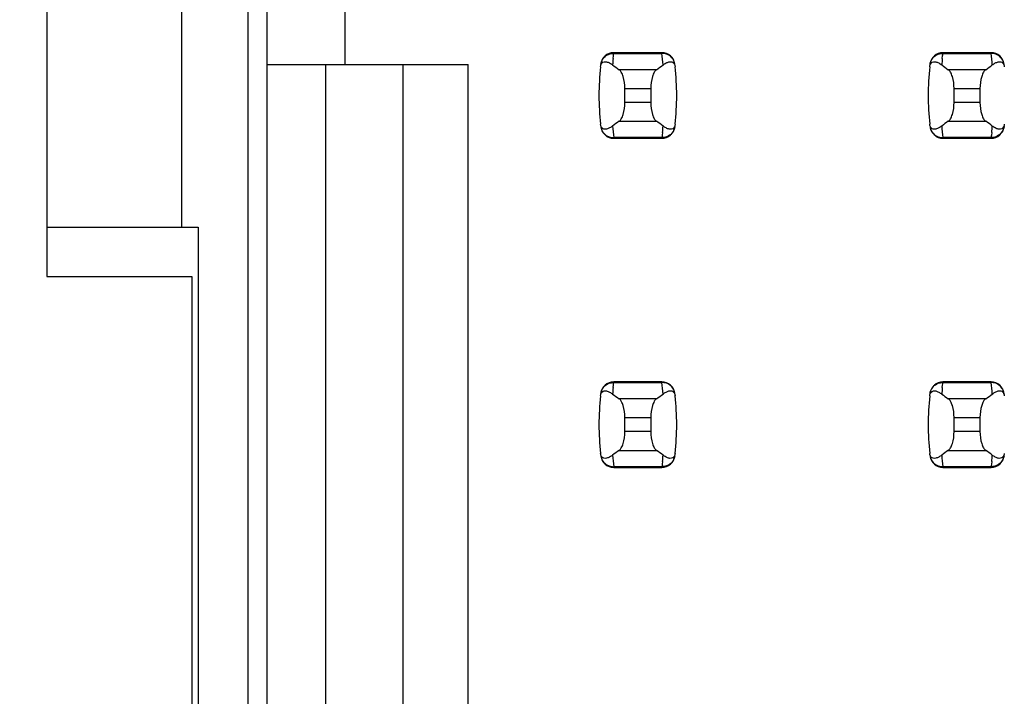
# Model space of a CAD drawing. Header units: inches. Extents: x 0 to 34, y 0 to 22.
# Tile 7 of 43: x 5.891 to 6.489, y 9.355 to 9.766. Entities that reach past the tile are written whole.
import ezdxf

# ---------------------------------------------------------------- set-up
doc = ezdxf.new("R2010")
doc.units = ezdxf.units.IN
doc.header["$LTSCALE"] = 1.87
doc.header["$MEASUREMENT"] = 0
doc.layers.get('0').update_dxf_attribs({"linetype": 'CONTINUOUS'})
doc.layers.add('DIMENSIONS', color=7, linetype='CONTINUOUS')
doc.styles.get("Standard").update_dxf_attribs({"font": 'txt', "width": 0.8})
doc.dimstyles.new('DIMSTYLE_1', dxfattribs={"dimtxt": 0.125, "dimasz": 0.18, "dimexe": 0.125, "dimexo": 0.0625, "dimgap": 0.09, "dimtad": 0, "dimtih": 1, "dimtoh": 1, "dimlfac": 0.5, "dimzin": 4, "dimdsep": 46, "dimtxsty": 'STANDARD', "dimblk": '_FILLED', "dimblk1": '_FILLED', "dimblk2": '_FILLED', "dimcen": 0.09, "dimadec": 0, "dimazin": 0, "dimtp": 0.001, "dimtm": 0.001, "dimtfac": 1, "dimtofl": 0, "dimtmove": 0, "dimatfit": 3, "dimldrblk": '_FILLED', "dimfxl": 1, "dimtolj": 1, "dimtzin": 4, "dimarcsym": 0})

# ---------------------------------------------------------------- blocks, each defined once
blk = doc.blocks.new('*D12')
at = {"layer": 'DIMENSIONS', "color": 2, "linetype": 'CONTINUOUS'}
blk.add_line((5.93656, 15.29576), (5.15756, 15.29576), dxfattribs=at)
at = {"layer": 'DIMENSIONS', "color": 2, "linetype": 'CONTINUOUS', "insert": (5.09506, 15.35826), "char_height": 0.125, "width": 1.225, "attachment_point": 3, "line_spacing_factor": 0.9}
blk.add_mtext('4.15{\\Ftxt.shx;\\W1.000000;\\H0.125000; }[105.4]', dxfattribs=at)
blk = doc.blocks.new('_FILLED')
at = {"color": 0, "linetype": 'BYBLOCK'}
blk.add_solid([(0, 0), (-1, 0.1736), (-1, -0.1736)], dxfattribs=at)

msp = doc.modelspace()

# ---------------------------------------------------------------- linework, layer by layer
at = {"color": 7, "linetype": 'CONTINUOUS'}
for p, q in [((6.02906, 15.29576), (6.02906, 8.34176)), ((6.04089, 8.37488), (6.04089, 15.26465)), ((5.90706, 10.22976), (5.90706, 9.60976)), ((5.98906, 9.63976), (5.98906, 10.19976)), ((6.08813, 9.78591), (6.08813, 9.73866)), ((6.25124, 9.7438), (6.25133, 9.74457)), ((6.25133, 9.74457), (6.25142, 9.74535)), ((6.25144, 9.74575), (6.25142, 9.74535)), ((6.25142, 9.74535), (6.28075, 9.74535)), ((6.28073, 9.74575), (6.25144, 9.74575)), ((6.28075, 9.74535), (6.28073, 9.74575)), ((6.45124, 9.7438), (6.45133, 9.74457)), ((6.45133, 9.74457), (6.45142, 9.74535)), ((6.45144, 9.74575), (6.45142, 9.74535)), ((6.45142, 9.74535), (6.48075, 9.74535)), ((6.48073, 9.74575), (6.45144, 9.74575)), ((6.48075, 9.74535), (6.48073, 9.74575)), ((6.04089, 9.73866), (6.16293, 9.73866)), ((6.07632, 9.73866), (6.07632, 8.41819)), ((6.12356, 8.46543), (6.12356, 9.73866)), ((6.16293, 8.5048), (6.16293, 9.73866)), ((6.25108, 9.74224), (6.25124, 9.7438)), ((6.28828, 9.73889), (6.28862, 9.73791)), ((6.45108, 9.74224), (6.45124, 9.7438)), ((6.48828, 9.73889), (6.48862, 9.73791)), ((6.27744, 9.73544), (6.25472, 9.73544)), ((6.28862, 9.73791), (6.28873, 9.73724)), ((6.47744, 9.73544), (6.45472, 9.73544)), ((6.48862, 9.73791), (6.48873, 9.73724)), ((6.25821, 9.72403), (6.27396, 9.72403)), ((6.25821, 9.7155), (6.25821, 9.72403)), ((6.27396, 9.72403), (6.27396, 9.7155)), ((6.45821, 9.72403), (6.47396, 9.72403)), ((6.45821, 9.7155), (6.45821, 9.72403)), ((6.47396, 9.72403), (6.47396, 9.7155)), ((6.27396, 9.7155), (6.25821, 9.7155)), ((6.47396, 9.7155), (6.45821, 9.7155)), ((6.25472, 9.70409), (6.27744, 9.70409)), ((6.45472, 9.70409), (6.47744, 9.70409)), ((6.24355, 9.70162), (6.24343, 9.70229)), ((6.24389, 9.70064), (6.24355, 9.70162)), ((6.28109, 9.69729), (6.28093, 9.69573)), ((6.44355, 9.70162), (6.44343, 9.70229)), ((6.44389, 9.70064), (6.44355, 9.70162)), ((6.48109, 9.69729), (6.48093, 9.69573)), ((6.28075, 9.69418), (6.25142, 9.69418)), ((6.25142, 9.69418), (6.25144, 9.69378)), ((6.25144, 9.69378), (6.28073, 9.69378)), ((6.28073, 9.69378), (6.28075, 9.69418)), ((6.28084, 9.69496), (6.28075, 9.69418)), ((6.28093, 9.69573), (6.28084, 9.69496)), ((6.48075, 9.69418), (6.45142, 9.69418)), ((6.45142, 9.69418), (6.45144, 9.69378)), ((6.45144, 9.69378), (6.48073, 9.69378)), ((6.48073, 9.69378), (6.48075, 9.69418)), ((6.48084, 9.69496), (6.48075, 9.69418)), ((6.48093, 9.69573), (6.48084, 9.69496)), ((5.90706, 9.63976), (5.99906, 9.63976)), ((5.99906, 9.63976), (5.99906, 8.34176)), ((5.90706, 9.60976), (5.99506, 9.60976)), ((5.99506, 9.60976), (5.99506, 8.31176)), ((6.25108, 9.54224), (6.25124, 9.5438)), ((6.25124, 9.5438), (6.25133, 9.54457)), ((6.25133, 9.54457), (6.25142, 9.54535)), ((6.25144, 9.54575), (6.25142, 9.54535)), ((6.25142, 9.54535), (6.28075, 9.54535)), ((6.28073, 9.54575), (6.25144, 9.54575)), ((6.28075, 9.54535), (6.28073, 9.54575)), ((6.45108, 9.54224), (6.45124, 9.5438)), ((6.45124, 9.5438), (6.45133, 9.54457)), ((6.45133, 9.54457), (6.45142, 9.54535)), ((6.45144, 9.54575), (6.45142, 9.54535)), ((6.45142, 9.54535), (6.48075, 9.54535)), ((6.48073, 9.54575), (6.45144, 9.54575)), ((6.48075, 9.54535), (6.48073, 9.54575)), ((6.27744, 9.53544), (6.25472, 9.53544)), ((6.28828, 9.53889), (6.28862, 9.53791)), ((6.28862, 9.53791), (6.28873, 9.53724)), ((6.47744, 9.53544), (6.45472, 9.53544)), ((6.48828, 9.53889), (6.48862, 9.53791)), ((6.48862, 9.53791), (6.48873, 9.53724)), ((6.25821, 9.52403), (6.27396, 9.52403)), ((6.25821, 9.5155), (6.25821, 9.52403)), ((6.27396, 9.52403), (6.27396, 9.5155)), ((6.45821, 9.52403), (6.47396, 9.52403)), ((6.45821, 9.5155), (6.45821, 9.52403)), ((6.47396, 9.52403), (6.47396, 9.5155)), ((6.27396, 9.5155), (6.25821, 9.5155)), ((6.47396, 9.5155), (6.45821, 9.5155)), ((6.24355, 9.50162), (6.24343, 9.50229)), ((6.24389, 9.50064), (6.24355, 9.50162)), ((6.25472, 9.50409), (6.27744, 9.50409)), ((6.44355, 9.50162), (6.44343, 9.50229)), ((6.44389, 9.50064), (6.44355, 9.50162)), ((6.45472, 9.50409), (6.47744, 9.50409)), ((6.28075, 9.49418), (6.25142, 9.49418)), ((6.25142, 9.49418), (6.25144, 9.49378)), ((6.25144, 9.49378), (6.28073, 9.49378)), ((6.28073, 9.49378), (6.28075, 9.49418)), ((6.28084, 9.49496), (6.28075, 9.49418)), ((6.28093, 9.49573), (6.28084, 9.49496)), ((6.28109, 9.49729), (6.28093, 9.49573)), ((6.48075, 9.49418), (6.45142, 9.49418)), ((6.45142, 9.49418), (6.45144, 9.49378)), ((6.45144, 9.49378), (6.48073, 9.49378)), ((6.48073, 9.49378), (6.48075, 9.49418)), ((6.48084, 9.49496), (6.48075, 9.49418)), ((6.48093, 9.49573), (6.48084, 9.49496)), ((6.48109, 9.49729), (6.48093, 9.49573))]:
    msp.add_line(p, q, dxfattribs=at)
for centre, radius, start, end in [((6.25144, 9.73788), 0.00787, 90, 173.04714), ((6.28073, 9.73788), 0.00787, 6.95286, 90), ((6.1322, 9.72737), 0.14963, 4.20561, 6.90091), ((6.45144, 9.73788), 0.00787, 90, 173.04714), ((6.48073, 9.73788), 0.00787, 6.95286, 90), ((6.3322, 9.72737), 0.14963, 4.20561, 6.90091), ((6.24166, 9.72645), 0.01496, 52.62555, 54.6964), ((6.39995, 9.72737), 0.14961, 174.29541, 175.79451), ((6.44166, 9.72645), 0.01496, 52.62555, 54.6964), ((6.59995, 9.72737), 0.14961, 174.29541, 175.79451), ((6.39994, 9.71976), 0.15748, 173.62876, 186.37124), ((6.13222, 9.71976), 0.15748, 353.62876, 6.37124), ((6.59994, 9.71976), 0.15748, 173.62876, 186.37124), ((6.25144, 9.70165), 0.00787, 186.95286, 270), ((6.39996, 9.71216), 0.14963, 184.20561, 186.90091), ((6.28073, 9.70165), 0.00787, 270, 353.04714), ((6.13222, 9.71216), 0.14961, 354.29541, 355.79451), ((6.29051, 9.71308), 0.01497, 232.62594, 234.6885), ((6.45144, 9.70165), 0.00787, 186.95286, 270), ((6.59996, 9.71216), 0.14963, 184.20561, 186.90091), ((6.48073, 9.70165), 0.00787, 270, 353.04714), ((6.33222, 9.71216), 0.14961, 354.29541, 355.79451), ((6.49051, 9.71308), 0.01497, 232.62594, 234.6885), ((6.25144, 9.53788), 0.00787, 90, 173.04714), ((6.39995, 9.52737), 0.14961, 174.29541, 175.79451), ((6.28073, 9.53788), 0.00787, 6.95286, 90), ((6.1322, 9.52737), 0.14963, 4.20561, 6.90091), ((6.45144, 9.53788), 0.00787, 90, 173.04714), ((6.59995, 9.52737), 0.14961, 174.29541, 175.79451), ((6.48073, 9.53788), 0.00787, 6.95286, 90), ((6.3322, 9.52737), 0.14963, 4.20561, 6.90091), ((6.39994, 9.51976), 0.15748, 173.62876, 186.37124), ((6.24166, 9.52645), 0.01496, 52.62555, 54.6964), ((6.13222, 9.51976), 0.15748, 353.62876, 6.37124), ((6.59994, 9.51976), 0.15748, 173.62876, 186.37124), ((6.44166, 9.52645), 0.01496, 52.62555, 54.6964), ((6.25144, 9.50165), 0.00787, 186.95286, 270), ((6.39996, 9.51216), 0.14963, 184.20561, 186.90091), ((6.28073, 9.50165), 0.00787, 270, 353.04714), ((6.13222, 9.51216), 0.14961, 354.29541, 355.79451), ((6.29051, 9.51308), 0.01497, 232.62594, 234.6885), ((6.45144, 9.50165), 0.00787, 186.95286, 270), ((6.59996, 9.51216), 0.14963, 184.20561, 186.90091), ((6.48073, 9.50165), 0.00787, 270, 353.04714), ((6.33222, 9.51216), 0.14961, 354.29541, 355.79451), ((6.49051, 9.51308), 0.01497, 232.62594, 234.6885)]:
    msp.add_arc(centre, radius, start, end, dxfattribs=at)
for centre, start_param, end_param in [((6.62222, 9.77328), -2.804032, -2.774684), ((5.90995, 9.77328), -0.366909, -0.33756), ((6.82222, 9.77328), -2.804032, -2.774684), ((6.10995, 9.77328), -0.366909, -0.33756), ((6.62222, 9.66625), 2.774684, 2.804032), ((5.90995, 9.66625), 0.33756, 0.366909), ((6.82222, 9.66625), 2.774684, 2.804032), ((6.10995, 9.66625), 0.33756, 0.366909), ((6.62222, 9.57328), -2.804032, -2.774684), ((5.90995, 9.57328), -0.366909, -0.33756), ((6.82222, 9.57328), -2.804032, -2.774684), ((6.10995, 9.57328), -0.366909, -0.33756), ((6.62222, 9.46625), 2.774684, 2.804032), ((5.90995, 9.46625), 0.33756, 0.366909), ((6.82222, 9.46625), 2.774684, 2.804032), ((6.10995, 9.46625), 0.33756, 0.366909)]:
    msp.add_ellipse(centre, major_axis=(0.3937, 0), ratio=0.267949, start_param=start_param, end_param=end_param, dxfattribs=at)
for points, knots in [([(6.2436, 9.73869), (6.24374, 9.73987), (6.24468, 9.74224), (6.24661, 9.74392), (6.24774, 9.74448)], [0, 0, 0, 0, 0.485962, 1, 1, 1, 1]), ([(6.24774, 9.74448), (6.24804, 9.74462), (6.2492, 9.74512), (6.25048, 9.74535), (6.25142, 9.74535)], [0, 0, 0, 0, 0.258954, 1, 1, 1, 1]), ([(6.28449, 9.74445), (6.28419, 9.7446), (6.28301, 9.74511), (6.2817, 9.74535), (6.28075, 9.74535)], [0, 0, 0, 0, 0.258938, 1, 1, 1, 1]), ([(6.28856, 9.73869), (6.28842, 9.73986), (6.2875, 9.74221), (6.2856, 9.74389), (6.28449, 9.74445)], [0, 0, 0, 0, 0.485899, 1, 1, 1, 1]), ([(6.4436, 9.73869), (6.44374, 9.73987), (6.44468, 9.74224), (6.44661, 9.74392), (6.44774, 9.74448)], [0, 0, 0, 0, 0.485962, 1, 1, 1, 1]), ([(6.44774, 9.74448), (6.44804, 9.74462), (6.4492, 9.74512), (6.45048, 9.74535), (6.45142, 9.74535)], [0, 0, 0, 0, 0.258954, 1, 1, 1, 1]), ([(6.48449, 9.74445), (6.48419, 9.7446), (6.48301, 9.74511), (6.4817, 9.74535), (6.48075, 9.74535)], [0, 0, 0, 0, 0.258938, 1, 1, 1, 1]), ([(6.48856, 9.73869), (6.48842, 9.73986), (6.4875, 9.74221), (6.4856, 9.74389), (6.48449, 9.74445)], [0, 0, 0, 0, 0.485899, 1, 1, 1, 1]), ([(6.24343, 9.73724), (6.24355, 9.73826), (6.24425, 9.74012), (6.24668, 9.74042), (6.24854, 9.73978), (6.24971, 9.73908), (6.2503, 9.73866)], [0, 0, 0, 0, 0.344091, 0.54278, 0.755602, 1, 1, 1, 1]), ([(6.28143, 9.73834), (6.282, 9.73878), (6.28313, 9.73953), (6.28491, 9.74026), (6.28687, 9.74043), (6.28798, 9.7395), (6.28828, 9.73889)], [0, 0, 0, 0, 0.277188, 0.519496, 0.737282, 1, 1, 1, 1]), ([(6.44343, 9.73724), (6.44355, 9.73826), (6.44425, 9.74012), (6.44668, 9.74042), (6.44854, 9.73978), (6.44971, 9.73908), (6.4503, 9.73866)], [0, 0, 0, 0, 0.344091, 0.54278, 0.755602, 1, 1, 1, 1]), ([(6.48143, 9.73834), (6.482, 9.73878), (6.48313, 9.73953), (6.48491, 9.74026), (6.48687, 9.74043), (6.48798, 9.7395), (6.48828, 9.73889)], [0, 0, 0, 0, 0.277188, 0.519496, 0.737282, 1, 1, 1, 1]), ([(6.25821, 9.72403), (6.25821, 9.72649), (6.25781, 9.72994), (6.25629, 9.73372), (6.25528, 9.73505), (6.25472, 9.73544)], [0, 0, 0, 0, 0.604658, 0.834309, 1, 1, 1, 1]), ([(6.27744, 9.73544), (6.27689, 9.73505), (6.27588, 9.73372), (6.27435, 9.72994), (6.27396, 9.72649), (6.27396, 9.72403)], [0, 0, 0, 0, 0.165672, 0.395352, 1, 1, 1, 1]), ([(6.45821, 9.72403), (6.45821, 9.72649), (6.45781, 9.72994), (6.45629, 9.73372), (6.45528, 9.73505), (6.45472, 9.73544)], [0, 0, 0, 0, 0.604658, 0.834309, 1, 1, 1, 1]), ([(6.47744, 9.73544), (6.47689, 9.73505), (6.47588, 9.73372), (6.47435, 9.72994), (6.47396, 9.72649), (6.47396, 9.72403)], [0, 0, 0, 0, 0.165672, 0.395352, 1, 1, 1, 1]), ([(6.25472, 9.70409), (6.25528, 9.70448), (6.25629, 9.70581), (6.25781, 9.70959), (6.25821, 9.71304), (6.25821, 9.7155)], [0, 0, 0, 0, 0.165672, 0.395352, 1, 1, 1, 1]), ([(6.27396, 9.7155), (6.27396, 9.71304), (6.27435, 9.70959), (6.27588, 9.70581), (6.27689, 9.70448), (6.27744, 9.70409)], [0, 0, 0, 0, 0.604658, 0.834309, 1, 1, 1, 1]), ([(6.45472, 9.70409), (6.45528, 9.70448), (6.45629, 9.70581), (6.45781, 9.70959), (6.45821, 9.71304), (6.45821, 9.7155)], [0, 0, 0, 0, 0.165672, 0.395352, 1, 1, 1, 1]), ([(6.47396, 9.7155), (6.47396, 9.71304), (6.47435, 9.70959), (6.47588, 9.70581), (6.47689, 9.70448), (6.47744, 9.70409)], [0, 0, 0, 0, 0.604658, 0.834309, 1, 1, 1, 1]), ([(6.2436, 9.70084), (6.24374, 9.69966), (6.24468, 9.69729), (6.24661, 9.69561), (6.24774, 9.69505)], [0, 0, 0, 0, 0.485962, 1, 1, 1, 1]), ([(6.25074, 9.70119), (6.25016, 9.70075), (6.24903, 9.7), (6.24725, 9.69927), (6.24529, 9.6991), (6.24419, 9.70003), (6.24389, 9.70064)], [0, 0, 0, 0, 0.277188, 0.519495, 0.73728, 1, 1, 1, 1]), ([(6.28873, 9.70229), (6.28862, 9.70127), (6.28791, 9.69941), (6.28548, 9.69912), (6.28363, 9.69975), (6.28245, 9.70045), (6.28186, 9.70087)], [0, 0, 0, 0, 0.34411, 0.542772, 0.755567, 1, 1, 1, 1]), ([(6.28856, 9.70084), (6.28842, 9.69967), (6.2875, 9.69732), (6.2856, 9.69564), (6.28449, 9.69508)], [0, 0, 0, 0, 0.485899, 1, 1, 1, 1]), ([(6.4436, 9.70084), (6.44374, 9.69966), (6.44468, 9.69729), (6.44661, 9.69561), (6.44774, 9.69505)], [0, 0, 0, 0, 0.485962, 1, 1, 1, 1]), ([(6.45074, 9.70119), (6.45016, 9.70075), (6.44903, 9.7), (6.44725, 9.69927), (6.44529, 9.6991), (6.44419, 9.70003), (6.44389, 9.70064)], [0, 0, 0, 0, 0.277188, 0.519495, 0.73728, 1, 1, 1, 1]), ([(6.48873, 9.70229), (6.48862, 9.70127), (6.48791, 9.69941), (6.48548, 9.69912), (6.48363, 9.69975), (6.48245, 9.70045), (6.48186, 9.70087)], [0, 0, 0, 0, 0.34411, 0.542772, 0.755567, 1, 1, 1, 1]), ([(6.48856, 9.70084), (6.48842, 9.69967), (6.4875, 9.69732), (6.4856, 9.69564), (6.48449, 9.69508)], [0, 0, 0, 0, 0.485899, 1, 1, 1, 1]), ([(6.24774, 9.69505), (6.24804, 9.69491), (6.2492, 9.69441), (6.25048, 9.69418), (6.25142, 9.69418)], [0, 0, 0, 0, 0.258954, 1, 1, 1, 1]), ([(6.28449, 9.69508), (6.28419, 9.69493), (6.28301, 9.69442), (6.2817, 9.69418), (6.28075, 9.69418)], [0, 0, 0, 0, 0.258938, 1, 1, 1, 1]), ([(6.44774, 9.69505), (6.44804, 9.69491), (6.4492, 9.69441), (6.45048, 9.69418), (6.45142, 9.69418)], [0, 0, 0, 0, 0.258954, 1, 1, 1, 1]), ([(6.48449, 9.69508), (6.48419, 9.69493), (6.48301, 9.69442), (6.4817, 9.69418), (6.48075, 9.69418)], [0, 0, 0, 0, 0.258938, 1, 1, 1, 1]), ([(6.2436, 9.53869), (6.24374, 9.53987), (6.24468, 9.54224), (6.24661, 9.54392), (6.24774, 9.54448)], [0, 0, 0, 0, 0.485962, 1, 1, 1, 1]), ([(6.24774, 9.54448), (6.24804, 9.54462), (6.2492, 9.54512), (6.25048, 9.54535), (6.25142, 9.54535)], [0, 0, 0, 0, 0.258954, 1, 1, 1, 1]), ([(6.28449, 9.54445), (6.28419, 9.5446), (6.28301, 9.54511), (6.2817, 9.54535), (6.28075, 9.54535)], [0, 0, 0, 0, 0.258938, 1, 1, 1, 1]), ([(6.28856, 9.53869), (6.28842, 9.53986), (6.2875, 9.54221), (6.2856, 9.54389), (6.28449, 9.54445)], [0, 0, 0, 0, 0.485899, 1, 1, 1, 1]), ([(6.4436, 9.53869), (6.44374, 9.53987), (6.44468, 9.54224), (6.44661, 9.54392), (6.44774, 9.54448)], [0, 0, 0, 0, 0.485962, 1, 1, 1, 1]), ([(6.44774, 9.54448), (6.44804, 9.54462), (6.4492, 9.54512), (6.45048, 9.54535), (6.45142, 9.54535)], [0, 0, 0, 0, 0.258954, 1, 1, 1, 1]), ([(6.48449, 9.54445), (6.48419, 9.5446), (6.48301, 9.54511), (6.4817, 9.54535), (6.48075, 9.54535)], [0, 0, 0, 0, 0.258938, 1, 1, 1, 1]), ([(6.48856, 9.53869), (6.48842, 9.53986), (6.4875, 9.54221), (6.4856, 9.54389), (6.48449, 9.54445)], [0, 0, 0, 0, 0.485899, 1, 1, 1, 1]), ([(6.24343, 9.53724), (6.24355, 9.53826), (6.24425, 9.54012), (6.24668, 9.54042), (6.24854, 9.53978), (6.24971, 9.53908), (6.2503, 9.53866)], [0, 0, 0, 0, 0.344091, 0.54278, 0.755602, 1, 1, 1, 1]), ([(6.25821, 9.52403), (6.25821, 9.52649), (6.25781, 9.52994), (6.25629, 9.53372), (6.25528, 9.53505), (6.25472, 9.53544)], [0, 0, 0, 0, 0.604658, 0.834309, 1, 1, 1, 1]), ([(6.27744, 9.53544), (6.27689, 9.53505), (6.27588, 9.53372), (6.27435, 9.52994), (6.27396, 9.52649), (6.27396, 9.52403)], [0, 0, 0, 0, 0.165672, 0.395352, 1, 1, 1, 1]), ([(6.28143, 9.53834), (6.282, 9.53878), (6.28313, 9.53953), (6.28491, 9.54026), (6.28687, 9.54043), (6.28798, 9.5395), (6.28828, 9.53889)], [0, 0, 0, 0, 0.277188, 0.519496, 0.737282, 1, 1, 1, 1]), ([(6.44343, 9.53724), (6.44355, 9.53826), (6.44425, 9.54012), (6.44668, 9.54042), (6.44854, 9.53978), (6.44971, 9.53908), (6.4503, 9.53866)], [0, 0, 0, 0, 0.344091, 0.54278, 0.755602, 1, 1, 1, 1]), ([(6.45821, 9.52403), (6.45821, 9.52649), (6.45781, 9.52994), (6.45629, 9.53372), (6.45528, 9.53505), (6.45472, 9.53544)], [0, 0, 0, 0, 0.604658, 0.834309, 1, 1, 1, 1]), ([(6.47744, 9.53544), (6.47689, 9.53505), (6.47588, 9.53372), (6.47435, 9.52994), (6.47396, 9.52649), (6.47396, 9.52403)], [0, 0, 0, 0, 0.165672, 0.395352, 1, 1, 1, 1]), ([(6.48143, 9.53834), (6.482, 9.53878), (6.48313, 9.53953), (6.48491, 9.54026), (6.48687, 9.54043), (6.48798, 9.5395), (6.48828, 9.53889)], [0, 0, 0, 0, 0.277188, 0.519496, 0.737282, 1, 1, 1, 1]), ([(6.25472, 9.50409), (6.25528, 9.50448), (6.25629, 9.50581), (6.25781, 9.50959), (6.25821, 9.51304), (6.25821, 9.5155)], [0, 0, 0, 0, 0.165672, 0.395352, 1, 1, 1, 1]), ([(6.27396, 9.5155), (6.27396, 9.51304), (6.27435, 9.50959), (6.27588, 9.50581), (6.27689, 9.50448), (6.27744, 9.50409)], [0, 0, 0, 0, 0.604658, 0.834309, 1, 1, 1, 1]), ([(6.45472, 9.50409), (6.45528, 9.50448), (6.45629, 9.50581), (6.45781, 9.50959), (6.45821, 9.51304), (6.45821, 9.5155)], [0, 0, 0, 0, 0.165672, 0.395352, 1, 1, 1, 1]), ([(6.47396, 9.5155), (6.47396, 9.51304), (6.47435, 9.50959), (6.47588, 9.50581), (6.47689, 9.50448), (6.47744, 9.50409)], [0, 0, 0, 0, 0.604658, 0.834309, 1, 1, 1, 1]), ([(6.2436, 9.50084), (6.24374, 9.49966), (6.24468, 9.49729), (6.24661, 9.49561), (6.24774, 9.49505)], [0, 0, 0, 0, 0.485962, 1, 1, 1, 1]), ([(6.25074, 9.50119), (6.25016, 9.50075), (6.24903, 9.5), (6.24725, 9.49927), (6.24529, 9.4991), (6.24419, 9.50003), (6.24389, 9.50064)], [0, 0, 0, 0, 0.277188, 0.519495, 0.73728, 1, 1, 1, 1]), ([(6.28873, 9.50229), (6.28862, 9.50127), (6.28791, 9.49941), (6.28548, 9.49912), (6.28363, 9.49975), (6.28245, 9.50045), (6.28186, 9.50087)], [0, 0, 0, 0, 0.34411, 0.542772, 0.755567, 1, 1, 1, 1]), ([(6.28856, 9.50084), (6.28842, 9.49967), (6.2875, 9.49732), (6.2856, 9.49564), (6.28449, 9.49508)], [0, 0, 0, 0, 0.485899, 1, 1, 1, 1]), ([(6.4436, 9.50084), (6.44374, 9.49966), (6.44468, 9.49729), (6.44661, 9.49561), (6.44774, 9.49505)], [0, 0, 0, 0, 0.485962, 1, 1, 1, 1]), ([(6.45074, 9.50119), (6.45016, 9.50075), (6.44903, 9.5), (6.44725, 9.49927), (6.44529, 9.4991), (6.44419, 9.50003), (6.44389, 9.50064)], [0, 0, 0, 0, 0.277188, 0.519495, 0.73728, 1, 1, 1, 1]), ([(6.48873, 9.50229), (6.48862, 9.50127), (6.48791, 9.49941), (6.48548, 9.49912), (6.48363, 9.49975), (6.48245, 9.50045), (6.48186, 9.50087)], [0, 0, 0, 0, 0.34411, 0.542772, 0.755567, 1, 1, 1, 1]), ([(6.48856, 9.50084), (6.48842, 9.49967), (6.4875, 9.49732), (6.4856, 9.49564), (6.48449, 9.49508)], [0, 0, 0, 0, 0.485899, 1, 1, 1, 1]), ([(6.24774, 9.49505), (6.24804, 9.49491), (6.2492, 9.49441), (6.25048, 9.49418), (6.25142, 9.49418)], [0, 0, 0, 0, 0.258954, 1, 1, 1, 1]), ([(6.28449, 9.49508), (6.28419, 9.49493), (6.28301, 9.49442), (6.2817, 9.49418), (6.28075, 9.49418)], [0, 0, 0, 0, 0.258938, 1, 1, 1, 1]), ([(6.44774, 9.49505), (6.44804, 9.49491), (6.4492, 9.49441), (6.45048, 9.49418), (6.45142, 9.49418)], [0, 0, 0, 0, 0.258954, 1, 1, 1, 1]), ([(6.48449, 9.49508), (6.48419, 9.49493), (6.48301, 9.49442), (6.4817, 9.49418), (6.48075, 9.49418)], [0, 0, 0, 0, 0.258938, 1, 1, 1, 1])]:
    msp.add_open_spline(points, degree=3, knots=knots, dxfattribs=at)

# ---------------------------------------------------------------- dimensions: what is measured, and where the dimension line sits
at = {"layer": 'DIMENSIONS', "color": 2, "linetype": 'CONTINUOUS'}
dim = msp.add_ordinate_dim(feature_location=(5.93656, 15.29576), offset=(-0.779, 0), dtype=0, origin=(5.99906, 6.99976), dimstyle='DIMSTYLE_1', override={"dimtad": 1, "dimtih": 0, "dimtoh": 0}, dxfattribs=at)
dim.commit()
dim.dimension.update_dxf_attribs({"geometry": '*D12', "text_midpoint": (4.48256, 15.29576)})

doc.saveas('drawing.dxf')
